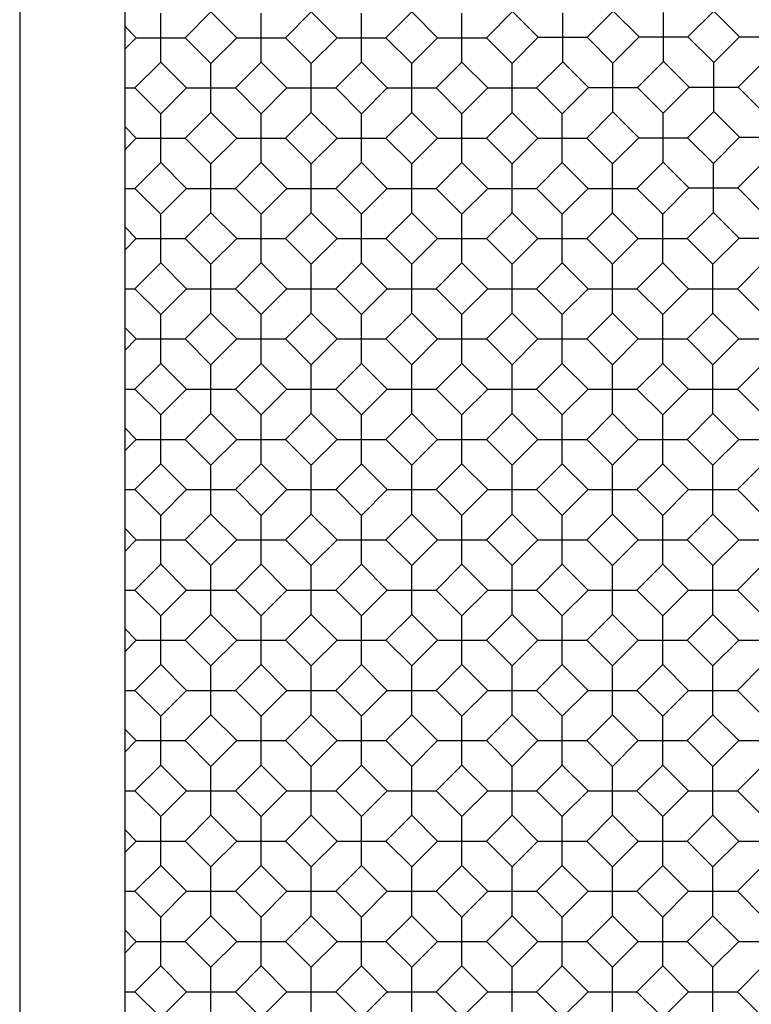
# Model space of a CAD drawing. Header units: inches. Extents: x 0 to 18.3, y 0 to 14.2.
# Tile 6 of 13: x 4.1 to 6.8, y 7.1 to 10.6. Entities that reach past the tile are written whole.
import ezdxf

# ---------------------------------------------------------------- set-up
doc = ezdxf.new("R2010")
doc.units = ezdxf.units.IN
doc.header["$LTSCALE"] = 1.008333
doc.header["$MEASUREMENT"] = 0
doc.layers.get('0').update_dxf_attribs({"linetype": 'CONTINUOUS'})

msp = doc.modelspace()

# ---------------------------------------------------------------- linework, layer by layer
at = {"color": 7, "linetype": 'Continuous'}
for p, q in [((4.1466, 12.3438), (4.1466, 3.7238)), ((4.5216, 11.9688), (4.5216, 4.0988)), ((4.6502, 10.4561), (4.6502, 10.6306)), ((4.8294, 10.6353), (4.7374, 10.5433)), ((4.9214, 10.5433), (4.8294, 10.6353)), ((5.0087, 10.4561), (5.0087, 10.6306)), ((5.1879, 10.6353), (5.0959, 10.5433)), ((5.2799, 10.5433), (5.1879, 10.6353)), ((5.3672, 10.4561), (5.3672, 10.6306)), ((5.5464, 10.6353), (5.4544, 10.5433)), ((5.6384, 10.5433), (5.5464, 10.6353)), ((5.7257, 10.4561), (5.7257, 10.6306)), ((5.9064, 10.6368), (5.8129, 10.5433)), ((5.9984, 10.5448), (5.9064, 10.6368)), ((6.0856, 10.4575), (6.0856, 10.632)), ((6.2663, 10.6382), (6.1729, 10.5448)), ((6.2663, 10.6382), (6.3583, 10.5462)), ((6.4456, 10.4589), (6.4456, 10.6334)), ((6.6248, 10.6382), (6.5328, 10.5462)), ((6.6248, 10.6382), (6.7168, 10.5462)), ((4.5629, 10.5433), (4.5216, 10.5846)), ((6.3583, 10.5462), (6.2649, 10.4528)), ((6.3583, 10.5462), (6.5328, 10.5462)), ((6.5328, 10.5462), (6.6248, 10.4542)), ((6.7168, 10.5462), (6.6248, 10.4542)), ((6.7168, 10.5462), (6.8913, 10.5462)), ((4.5629, 10.5433), (4.5216, 10.502)), ((4.5629, 10.5433), (4.7374, 10.5433)), ((4.8294, 10.4513), (4.7374, 10.5433)), ((4.9214, 10.5433), (4.8294, 10.4513)), ((4.9214, 10.5433), (5.0959, 10.5433)), ((5.1879, 10.4513), (5.0959, 10.5433)), ((5.2799, 10.5433), (5.1879, 10.4513)), ((5.2799, 10.5433), (5.4544, 10.5433)), ((5.5464, 10.4513), (5.4544, 10.5433)), ((5.6384, 10.5433), (5.5464, 10.4513)), ((5.6384, 10.5433), (5.8129, 10.5433)), ((5.9049, 10.4513), (5.8129, 10.5433)), ((5.9984, 10.5448), (5.9049, 10.4513)), ((5.9984, 10.5448), (6.1729, 10.5448)), ((6.2649, 10.4528), (6.1729, 10.5448)), ((4.6502, 10.4561), (4.5582, 10.3641)), ((4.7422, 10.3641), (4.6502, 10.4561)), ((4.8294, 10.2768), (4.8294, 10.4513)), ((4.9167, 10.3641), (5.0087, 10.4561)), ((5.1007, 10.3641), (5.0087, 10.4561)), ((5.1879, 10.2768), (5.1879, 10.4513)), ((5.2752, 10.3641), (5.3672, 10.4561)), ((5.4592, 10.3641), (5.3672, 10.4561)), ((5.5464, 10.2768), (5.5464, 10.4513)), ((5.7257, 10.4561), (5.6337, 10.3641)), ((5.8177, 10.3641), (5.7257, 10.4561)), ((5.9049, 10.2768), (5.9049, 10.4513)), ((6.0856, 10.4575), (5.9922, 10.3641)), ((6.1776, 10.3655), (6.0856, 10.4575)), ((6.2649, 10.2783), (6.2649, 10.4528)), ((6.4456, 10.4589), (6.3521, 10.3655)), ((6.4456, 10.4589), (6.5376, 10.3669)), ((6.6248, 10.2797), (6.6248, 10.4542)), ((6.8041, 10.4589), (6.7121, 10.3669)), ((4.5216, 10.3641), (4.5582, 10.3641)), ((4.6502, 10.2721), (4.5582, 10.3641)), ((4.7422, 10.3641), (4.6502, 10.2721)), ((4.7422, 10.3641), (4.9167, 10.3641)), ((5.0087, 10.2721), (4.9167, 10.3641)), ((5.1007, 10.3641), (5.0087, 10.2721)), ((5.1007, 10.3641), (5.2752, 10.3641)), ((5.3672, 10.2721), (5.2752, 10.3641)), ((5.4592, 10.3641), (5.3672, 10.2721)), ((5.4592, 10.3641), (5.6337, 10.3641)), ((5.7257, 10.2721), (5.6337, 10.3641)), ((5.8177, 10.3641), (5.7257, 10.2721)), ((5.8177, 10.3641), (5.9922, 10.3641)), ((6.0842, 10.2721), (5.9922, 10.3641)), ((6.1776, 10.3655), (6.0842, 10.2721)), ((6.1776, 10.3655), (6.3521, 10.3655)), ((6.4441, 10.2735), (6.3521, 10.3655)), ((6.5376, 10.3669), (6.4441, 10.2735)), ((6.5376, 10.3669), (6.7121, 10.3669)), ((6.7121, 10.3669), (6.8041, 10.2749)), ((4.6502, 10.0976), (4.6502, 10.2721)), ((4.7374, 10.1848), (4.8294, 10.2768)), ((4.9214, 10.1848), (4.8294, 10.2768)), ((5.0087, 10.0976), (5.0087, 10.2721)), ((5.0959, 10.1848), (5.1879, 10.2768)), ((5.2799, 10.1848), (5.1879, 10.2768)), ((5.3672, 10.0976), (5.3672, 10.2721)), ((5.5464, 10.2768), (5.4544, 10.1848)), ((5.6384, 10.1848), (5.5464, 10.2768)), ((5.7257, 10.0976), (5.7257, 10.2721)), ((5.9049, 10.2768), (5.8129, 10.1848)), ((5.9969, 10.1848), (5.9049, 10.2768)), ((6.0842, 10.0976), (6.0842, 10.2721)), ((6.2649, 10.2783), (6.1714, 10.1848)), ((6.3569, 10.1863), (6.2649, 10.2783)), ((6.4441, 10.099), (6.4441, 10.2735)), ((6.6248, 10.2797), (6.5314, 10.1863)), ((6.6248, 10.2797), (6.7168, 10.1877)), ((4.5629, 10.1848), (4.5216, 10.2261)), ((4.5629, 10.1848), (4.5216, 10.1435)), ((4.5629, 10.1848), (4.7374, 10.1848)), ((4.8294, 10.0928), (4.7374, 10.1848)), ((4.9214, 10.1848), (4.8294, 10.0928)), ((4.9214, 10.1848), (5.0959, 10.1848)), ((5.1879, 10.0928), (5.0959, 10.1848)), ((5.2799, 10.1848), (5.1879, 10.0928)), ((5.2799, 10.1848), (5.4544, 10.1848)), ((5.5464, 10.0928), (5.4544, 10.1848)), ((5.6384, 10.1848), (5.5464, 10.0928)), ((5.6384, 10.1848), (5.8129, 10.1848)), ((5.9049, 10.0928), (5.8129, 10.1848)), ((5.9969, 10.1848), (5.9049, 10.0928)), ((5.9969, 10.1848), (6.1714, 10.1848)), ((6.2634, 10.0928), (6.1714, 10.1848)), ((6.3569, 10.1863), (6.2634, 10.0928)), ((6.3569, 10.1863), (6.5314, 10.1863)), ((6.6234, 10.0943), (6.5314, 10.1863)), ((6.7168, 10.1877), (6.6234, 10.0943)), ((6.7168, 10.1877), (6.8913, 10.1877)), ((4.6502, 10.0976), (4.5582, 10.0055)), ((4.7422, 10.0055), (4.6502, 10.0976)), ((4.8294, 9.9183), (4.8294, 10.0928)), ((4.9167, 10.0055), (5.0087, 10.0976)), ((5.1007, 10.0055), (5.0087, 10.0976)), ((5.1879, 9.9183), (5.1879, 10.0928)), ((5.2752, 10.0055), (5.3672, 10.0976)), ((5.4592, 10.0055), (5.3672, 10.0976)), ((5.5464, 9.9183), (5.5464, 10.0928)), ((5.7257, 10.0976), (5.6337, 10.0055)), ((5.8177, 10.0055), (5.7257, 10.0976)), ((5.9049, 9.9183), (5.9049, 10.0928)), ((6.0842, 10.0976), (5.9922, 10.0055)), ((6.1762, 10.0055), (6.0842, 10.0976)), ((6.2634, 9.9183), (6.2634, 10.0928)), ((6.4441, 10.099), (6.3507, 10.0055)), ((6.5361, 10.007), (6.4441, 10.099)), ((6.6234, 9.9198), (6.6234, 10.0943)), ((6.8041, 10.1004), (6.7106, 10.007)), ((4.5216, 10.0055), (4.5582, 10.0055)), ((4.6502, 9.9135), (4.5582, 10.0055)), ((4.7422, 10.0055), (4.6502, 9.9135)), ((4.7422, 10.0055), (4.9167, 10.0055)), ((5.0087, 9.9135), (4.9167, 10.0055)), ((5.1007, 10.0055), (5.0087, 9.9135)), ((5.1007, 10.0055), (5.2752, 10.0055)), ((5.3672, 9.9135), (5.2752, 10.0055)), ((5.4592, 10.0055), (5.3672, 9.9135)), ((5.4592, 10.0055), (5.6337, 10.0055)), ((5.7257, 9.9135), (5.6337, 10.0055)), ((5.8177, 10.0055), (5.7257, 9.9135)), ((5.8177, 10.0055), (5.9922, 10.0055)), ((6.0842, 9.9135), (5.9922, 10.0055)), ((6.1762, 10.0055), (6.0842, 9.9135)), ((6.1762, 10.0055), (6.3507, 10.0055)), ((6.4427, 9.9135), (6.3507, 10.0055)), ((6.5361, 10.007), (6.4427, 9.9135)), ((6.5361, 10.007), (6.7106, 10.007)), ((6.8026, 9.915), (6.7106, 10.007)), ((4.6502, 9.739), (4.6502, 9.9135)), ((4.7374, 9.8263), (4.8294, 9.9183)), ((4.9214, 9.8263), (4.8294, 9.9183)), ((5.0087, 9.739), (5.0087, 9.9135)), ((5.0959, 9.8263), (5.1879, 9.9183)), ((5.2799, 9.8263), (5.1879, 9.9183)), ((5.3672, 9.739), (5.3672, 9.9135)), ((5.5464, 9.9183), (5.4544, 9.8263)), ((5.6384, 9.8263), (5.5464, 9.9183)), ((5.7257, 9.739), (5.7257, 9.9135)), ((5.9049, 9.9183), (5.8129, 9.8263)), ((5.9969, 9.8263), (5.9049, 9.9183)), ((6.0842, 9.739), (6.0842, 9.9135)), ((6.2634, 9.9183), (6.1714, 9.8263)), ((6.3554, 9.8263), (6.2634, 9.9183)), ((6.4427, 9.739), (6.4427, 9.9135)), ((6.6234, 9.9198), (6.5299, 9.8263)), ((6.7154, 9.8278), (6.6234, 9.9198)), ((4.5629, 9.8263), (4.5216, 9.8676)), ((4.5629, 9.8263), (4.5216, 9.785)), ((4.5629, 9.8263), (4.7374, 9.8263)), ((4.8294, 9.7343), (4.7374, 9.8263)), ((4.9214, 9.8263), (4.8294, 9.7343)), ((4.9214, 9.8263), (5.0959, 9.8263)), ((5.1879, 9.7343), (5.0959, 9.8263)), ((5.2799, 9.8263), (5.1879, 9.7343)), ((5.2799, 9.8263), (5.4544, 9.8263)), ((5.5464, 9.7343), (5.4544, 9.8263)), ((5.6384, 9.8263), (5.5464, 9.7343)), ((5.6384, 9.8263), (5.8129, 9.8263)), ((5.9049, 9.7343), (5.8129, 9.8263)), ((5.9969, 9.8263), (5.9049, 9.7343)), ((5.9969, 9.8263), (6.1714, 9.8263)), ((6.2634, 9.7343), (6.1714, 9.8263)), ((6.3554, 9.8263), (6.2634, 9.7343)), ((6.3554, 9.8263), (6.5299, 9.8263)), ((6.6219, 9.7343), (6.5299, 9.8263)), ((6.7154, 9.8278), (6.6219, 9.7343)), ((6.7154, 9.8278), (6.8899, 9.8278)), ((4.5582, 9.647), (4.6502, 9.739)), ((4.7422, 9.647), (4.6502, 9.739)), ((4.9167, 9.647), (5.0087, 9.739)), ((5.1007, 9.647), (5.0087, 9.739)), ((5.2752, 9.647), (5.3672, 9.739)), ((5.4592, 9.647), (5.3672, 9.739)), ((5.7257, 9.739), (5.6337, 9.647)), ((5.8177, 9.647), (5.7257, 9.739)), ((6.0842, 9.739), (5.9922, 9.647)), ((6.1762, 9.647), (6.0842, 9.739)), ((6.4427, 9.739), (6.3507, 9.647)), ((6.5347, 9.647), (6.4427, 9.739)), ((6.8026, 9.7405), (6.7092, 9.647)), ((4.8294, 9.5598), (4.8294, 9.7343)), ((5.1879, 9.5598), (5.1879, 9.7343)), ((5.5464, 9.5598), (5.5464, 9.7343)), ((5.9049, 9.5598), (5.9049, 9.7343)), ((6.2634, 9.5598), (6.2634, 9.7343)), ((6.6219, 9.5598), (6.6219, 9.7343)), ((4.5216, 9.647), (4.5582, 9.647)), ((4.6502, 9.555), (4.5582, 9.647)), ((4.7422, 9.647), (4.6502, 9.555)), ((4.7422, 9.647), (4.9167, 9.647)), ((5.0087, 9.555), (4.9167, 9.647)), ((5.1007, 9.647), (5.0087, 9.555)), ((5.1007, 9.647), (5.2752, 9.647)), ((5.3672, 9.555), (5.2752, 9.647)), ((5.4592, 9.647), (5.3672, 9.555)), ((5.4592, 9.647), (5.6337, 9.647)), ((5.7257, 9.555), (5.6337, 9.647)), ((5.8177, 9.647), (5.7257, 9.555)), ((5.8177, 9.647), (5.9922, 9.647)), ((6.0842, 9.555), (5.9922, 9.647)), ((6.1762, 9.647), (6.0842, 9.555)), ((6.1762, 9.647), (6.3507, 9.647)), ((6.4427, 9.555), (6.3507, 9.647)), ((6.5347, 9.647), (6.4427, 9.555)), ((6.5347, 9.647), (6.7092, 9.647)), ((6.8012, 9.555), (6.7092, 9.647)), ((4.6502, 9.3805), (4.6502, 9.555)), ((4.7374, 9.4678), (4.8294, 9.5598)), ((4.9214, 9.4678), (4.8294, 9.5598)), ((5.0087, 9.3805), (5.0087, 9.555)), ((5.0959, 9.4678), (5.1879, 9.5598)), ((5.2799, 9.4678), (5.1879, 9.5598)), ((5.3672, 9.3805), (5.3672, 9.555)), ((5.5464, 9.5598), (5.4544, 9.4678)), ((5.6384, 9.4678), (5.5464, 9.5598)), ((5.7257, 9.3805), (5.7257, 9.555)), ((5.9049, 9.5598), (5.8129, 9.4678)), ((5.9969, 9.4678), (5.9049, 9.5598)), ((6.0842, 9.3805), (6.0842, 9.555)), ((6.2634, 9.5598), (6.1714, 9.4678)), ((6.3554, 9.4678), (6.2634, 9.5598)), ((6.4427, 9.3805), (6.4427, 9.555)), ((6.6219, 9.5598), (6.5299, 9.4678)), ((6.7139, 9.4678), (6.6219, 9.5598)), ((4.5629, 9.4678), (4.5216, 9.5091)), ((4.5629, 9.4678), (4.5216, 9.4265)), ((4.5629, 9.4678), (4.7374, 9.4678)), ((4.8294, 9.3758), (4.7374, 9.4678)), ((4.9214, 9.4678), (4.8294, 9.3758)), ((4.9214, 9.4678), (5.0959, 9.4678)), ((5.1879, 9.3758), (5.0959, 9.4678)), ((5.2799, 9.4678), (5.1879, 9.3758)), ((5.2799, 9.4678), (5.4544, 9.4678)), ((5.5464, 9.3758), (5.4544, 9.4678)), ((5.6384, 9.4678), (5.5464, 9.3758)), ((5.6384, 9.4678), (5.8129, 9.4678)), ((5.9049, 9.3758), (5.8129, 9.4678)), ((5.9969, 9.4678), (5.9049, 9.3758)), ((5.9969, 9.4678), (6.1714, 9.4678)), ((6.2634, 9.3758), (6.1714, 9.4678)), ((6.3554, 9.4678), (6.2634, 9.3758)), ((6.3554, 9.4678), (6.5299, 9.4678)), ((6.6219, 9.3758), (6.5299, 9.4678)), ((6.7139, 9.4678), (6.6219, 9.3758)), ((6.7139, 9.4678), (6.8884, 9.4678)), ((4.5582, 9.2885), (4.6502, 9.3805)), ((4.7422, 9.2885), (4.6502, 9.3805)), ((4.8294, 9.2013), (4.8294, 9.3758)), ((4.9167, 9.2885), (5.0087, 9.3805)), ((5.1007, 9.2885), (5.0087, 9.3805)), ((5.1879, 9.2013), (5.1879, 9.3758)), ((5.2752, 9.2885), (5.3672, 9.3805)), ((5.4592, 9.2885), (5.3672, 9.3805)), ((5.5464, 9.2013), (5.5464, 9.3758)), ((5.7257, 9.3805), (5.6337, 9.2885)), ((5.8177, 9.2885), (5.7257, 9.3805)), ((5.9049, 9.2013), (5.9049, 9.3758)), ((6.0842, 9.3805), (5.9922, 9.2885)), ((6.1762, 9.2885), (6.0842, 9.3805)), ((6.2634, 9.2013), (6.2634, 9.3758)), ((6.4427, 9.3805), (6.3507, 9.2885)), ((6.5347, 9.2885), (6.4427, 9.3805)), ((6.6219, 9.2013), (6.6219, 9.3758)), ((6.8012, 9.3805), (6.7092, 9.2885)), ((4.5216, 9.2885), (4.5582, 9.2885)), ((4.6502, 9.1965), (4.5582, 9.2885)), ((4.7422, 9.2885), (4.6502, 9.1965)), ((4.7422, 9.2885), (4.9167, 9.2885)), ((5.0087, 9.1965), (4.9167, 9.2885)), ((5.1007, 9.2885), (5.0087, 9.1965)), ((5.1007, 9.2885), (5.2752, 9.2885)), ((5.3672, 9.1965), (5.2752, 9.2885)), ((5.4592, 9.2885), (5.3672, 9.1965)), ((5.4592, 9.2885), (5.6337, 9.2885)), ((5.7257, 9.1965), (5.6337, 9.2885)), ((5.8177, 9.2885), (5.7257, 9.1965)), ((5.8177, 9.2885), (5.9922, 9.2885)), ((6.0842, 9.1965), (5.9922, 9.2885)), ((6.1762, 9.2885), (6.0842, 9.1965)), ((6.1762, 9.2885), (6.3507, 9.2885)), ((6.4427, 9.1965), (6.3507, 9.2885)), ((6.5347, 9.2885), (6.4427, 9.1965)), ((6.5347, 9.2885), (6.7092, 9.2885)), ((6.8012, 9.1965), (6.7092, 9.2885)), ((4.6502, 9.022), (4.6502, 9.1965)), ((4.7374, 9.1093), (4.8294, 9.2013)), ((4.9214, 9.1093), (4.8294, 9.2013)), ((5.0087, 9.022), (5.0087, 9.1965)), ((5.0959, 9.1093), (5.1879, 9.2013)), ((5.2799, 9.1093), (5.1879, 9.2013)), ((5.3672, 9.022), (5.3672, 9.1965)), ((5.5464, 9.2013), (5.4544, 9.1093)), ((5.6384, 9.1093), (5.5464, 9.2013)), ((5.7257, 9.022), (5.7257, 9.1965)), ((5.9049, 9.2013), (5.8129, 9.1093)), ((5.9969, 9.1093), (5.9049, 9.2013)), ((6.0842, 9.022), (6.0842, 9.1965)), ((6.2634, 9.2013), (6.1714, 9.1093)), ((6.3554, 9.1093), (6.2634, 9.2013)), ((6.4427, 9.022), (6.4427, 9.1965)), ((6.6219, 9.2013), (6.5299, 9.1093)), ((6.7139, 9.1093), (6.6219, 9.2013)), ((4.5629, 9.1093), (4.5216, 9.1506)), ((4.5629, 9.1093), (4.5216, 9.068)), ((4.5629, 9.1093), (4.7374, 9.1093)), ((4.8294, 9.0173), (4.7374, 9.1093)), ((4.9214, 9.1093), (4.8294, 9.0173)), ((4.9214, 9.1093), (5.0959, 9.1093)), ((5.1879, 9.0173), (5.0959, 9.1093)), ((5.2799, 9.1093), (5.1879, 9.0173)), ((5.2799, 9.1093), (5.4544, 9.1093)), ((5.5464, 9.0173), (5.4544, 9.1093)), ((5.6384, 9.1093), (5.5464, 9.0173)), ((5.6384, 9.1093), (5.8129, 9.1093)), ((5.9049, 9.0173), (5.8129, 9.1093)), ((5.9969, 9.1093), (5.9049, 9.0173)), ((5.9969, 9.1093), (6.1714, 9.1093)), ((6.2634, 9.0173), (6.1714, 9.1093)), ((6.3554, 9.1093), (6.2634, 9.0173)), ((6.3554, 9.1093), (6.5299, 9.1093)), ((6.6219, 9.0173), (6.5299, 9.1093)), ((6.7139, 9.1093), (6.6219, 9.0173)), ((6.7139, 9.1093), (6.8884, 9.1093)), ((4.5582, 8.93), (4.6502, 9.022)), ((4.7422, 8.93), (4.6502, 9.022)), ((4.8294, 8.8428), (4.8294, 9.0173)), ((4.9167, 8.93), (5.0087, 9.022)), ((5.1007, 8.93), (5.0087, 9.022)), ((5.1879, 8.8428), (5.1879, 9.0173)), ((5.2752, 8.93), (5.3672, 9.022)), ((5.4592, 8.93), (5.3672, 9.022)), ((5.5464, 8.8428), (5.5464, 9.0173)), ((5.7257, 9.022), (5.6337, 8.93)), ((5.8177, 8.93), (5.7257, 9.022)), ((5.9049, 8.8428), (5.9049, 9.0173)), ((6.0842, 9.022), (5.9922, 8.93)), ((6.1762, 8.93), (6.0842, 9.022)), ((6.2634, 8.8428), (6.2634, 9.0173)), ((6.4427, 9.022), (6.3507, 8.93)), ((6.5347, 8.93), (6.4427, 9.022)), ((6.6219, 8.8428), (6.6219, 9.0173)), ((6.8012, 9.022), (6.7092, 8.93)), ((4.5216, 8.93), (4.5582, 8.93)), ((4.6502, 8.838), (4.5582, 8.93)), ((4.7422, 8.93), (4.6502, 8.838)), ((4.7422, 8.93), (4.9167, 8.93)), ((5.0087, 8.838), (4.9167, 8.93)), ((5.1007, 8.93), (5.0087, 8.838)), ((5.1007, 8.93), (5.2752, 8.93)), ((5.3672, 8.838), (5.2752, 8.93)), ((5.4592, 8.93), (5.3672, 8.838)), ((5.4592, 8.93), (5.6337, 8.93)), ((5.7257, 8.838), (5.6337, 8.93)), ((5.8177, 8.93), (5.7257, 8.838)), ((5.8177, 8.93), (5.9922, 8.93)), ((6.0842, 8.838), (5.9922, 8.93)), ((6.1762, 8.93), (6.0842, 8.838)), ((6.1762, 8.93), (6.3507, 8.93)), ((6.4427, 8.838), (6.3507, 8.93)), ((6.5347, 8.93), (6.4427, 8.838)), ((6.5347, 8.93), (6.7092, 8.93)), ((6.8012, 8.838), (6.7092, 8.93)), ((4.6502, 8.6635), (4.6502, 8.838)), ((4.7374, 8.7508), (4.8294, 8.8428)), ((4.9214, 8.7508), (4.8294, 8.8428)), ((5.0087, 8.6635), (5.0087, 8.838)), ((5.0959, 8.7508), (5.1879, 8.8428)), ((5.2799, 8.7508), (5.1879, 8.8428)), ((5.3672, 8.6635), (5.3672, 8.838)), ((5.5464, 8.8428), (5.4544, 8.7508)), ((5.6384, 8.7508), (5.5464, 8.8428)), ((5.7257, 8.6635), (5.7257, 8.838)), ((5.9049, 8.8428), (5.8129, 8.7508)), ((5.9969, 8.7508), (5.9049, 8.8428)), ((6.0842, 8.6635), (6.0842, 8.838)), ((6.2634, 8.8428), (6.1714, 8.7508)), ((6.3554, 8.7508), (6.2634, 8.8428)), ((6.4427, 8.6635), (6.4427, 8.838)), ((6.6219, 8.8428), (6.5299, 8.7508)), ((6.7139, 8.7508), (6.6219, 8.8428)), ((4.5629, 8.7508), (4.5216, 8.7921)), ((4.5629, 8.7508), (4.5216, 8.7095)), ((4.5629, 8.7508), (4.7374, 8.7508)), ((4.8294, 8.6588), (4.7374, 8.7508)), ((4.9214, 8.7508), (4.8294, 8.6588)), ((4.9214, 8.7508), (5.0959, 8.7508)), ((5.1879, 8.6588), (5.0959, 8.7508)), ((5.2799, 8.7508), (5.1879, 8.6588)), ((5.2799, 8.7508), (5.4544, 8.7508)), ((5.5464, 8.6588), (5.4544, 8.7508)), ((5.6384, 8.7508), (5.5464, 8.6588)), ((5.6384, 8.7508), (5.8129, 8.7508)), ((5.9049, 8.6588), (5.8129, 8.7508)), ((5.9969, 8.7508), (5.9049, 8.6588)), ((5.9969, 8.7508), (6.1714, 8.7508)), ((6.2634, 8.6588), (6.1714, 8.7508)), ((6.3554, 8.7508), (6.2634, 8.6588)), ((6.3554, 8.7508), (6.5299, 8.7508)), ((6.6219, 8.6588), (6.5299, 8.7508)), ((6.7139, 8.7508), (6.6219, 8.6588)), ((6.7139, 8.7508), (6.8884, 8.7508)), ((4.5582, 8.5715), (4.6502, 8.6635)), ((4.7422, 8.5715), (4.6502, 8.6635)), ((4.8294, 8.4843), (4.8294, 8.6588)), ((4.9167, 8.5715), (5.0087, 8.6635)), ((5.1007, 8.5715), (5.0087, 8.6635)), ((5.1879, 8.4843), (5.1879, 8.6588)), ((5.2752, 8.5715), (5.3672, 8.6635)), ((5.4592, 8.5715), (5.3672, 8.6635)), ((5.5464, 8.4843), (5.5464, 8.6588)), ((5.7257, 8.6635), (5.6337, 8.5715)), ((5.8177, 8.5715), (5.7257, 8.6635)), ((5.9049, 8.4843), (5.9049, 8.6588)), ((6.0842, 8.6635), (5.9922, 8.5715)), ((6.1762, 8.5715), (6.0842, 8.6635)), ((6.2634, 8.4843), (6.2634, 8.6588)), ((6.4427, 8.6635), (6.3507, 8.5715)), ((6.5347, 8.5715), (6.4427, 8.6635)), ((6.6219, 8.4843), (6.6219, 8.6588)), ((6.8012, 8.6635), (6.7092, 8.5715)), ((4.5216, 8.5715), (4.5582, 8.5715)), ((4.6502, 8.4795), (4.5582, 8.5715)), ((4.7422, 8.5715), (4.6502, 8.4795)), ((4.7422, 8.5715), (4.9167, 8.5715)), ((5.0087, 8.4795), (4.9167, 8.5715)), ((5.1007, 8.5715), (5.0087, 8.4795)), ((5.1007, 8.5715), (5.2752, 8.5715)), ((5.3672, 8.4795), (5.2752, 8.5715)), ((5.4592, 8.5715), (5.3672, 8.4795)), ((5.4592, 8.5715), (5.6337, 8.5715)), ((5.7257, 8.4795), (5.6337, 8.5715)), ((5.8177, 8.5715), (5.7257, 8.4795)), ((5.8177, 8.5715), (5.9922, 8.5715)), ((6.0842, 8.4795), (5.9922, 8.5715)), ((6.1762, 8.5715), (6.0842, 8.4795)), ((6.1762, 8.5715), (6.3507, 8.5715)), ((6.4427, 8.4795), (6.3507, 8.5715)), ((6.5347, 8.5715), (6.4427, 8.4795)), ((6.5347, 8.5715), (6.7092, 8.5715)), ((6.8012, 8.4795), (6.7092, 8.5715)), ((4.6502, 8.305), (4.6502, 8.4795)), ((4.7374, 8.3923), (4.8294, 8.4843)), ((4.9214, 8.3923), (4.8294, 8.4843)), ((5.0087, 8.305), (5.0087, 8.4795)), ((5.0959, 8.3923), (5.1879, 8.4843)), ((5.2799, 8.3923), (5.1879, 8.4843)), ((5.3672, 8.305), (5.3672, 8.4795)), ((5.5464, 8.4843), (5.4544, 8.3923)), ((5.6384, 8.3923), (5.5464, 8.4843)), ((5.7257, 8.305), (5.7257, 8.4795)), ((5.9049, 8.4843), (5.8129, 8.3923)), ((5.9969, 8.3923), (5.9049, 8.4843)), ((6.0842, 8.305), (6.0842, 8.4795)), ((6.2634, 8.4843), (6.1714, 8.3923)), ((6.3554, 8.3923), (6.2634, 8.4843)), ((6.4427, 8.305), (6.4427, 8.4795)), ((6.6219, 8.4843), (6.5299, 8.3923)), ((6.7139, 8.3923), (6.6219, 8.4843)), ((4.5629, 8.3923), (4.5216, 8.4336)), ((4.5629, 8.3923), (4.5216, 8.351)), ((4.5629, 8.3923), (4.7374, 8.3923)), ((4.8294, 8.3003), (4.7374, 8.3923)), ((4.9214, 8.3923), (4.8294, 8.3003)), ((4.9214, 8.3923), (5.0959, 8.3923)), ((5.1879, 8.3003), (5.0959, 8.3923)), ((5.2799, 8.3923), (5.1879, 8.3003)), ((5.2799, 8.3923), (5.4544, 8.3923)), ((5.5464, 8.3003), (5.4544, 8.3923)), ((5.6384, 8.3923), (5.5464, 8.3003)), ((5.6384, 8.3923), (5.8129, 8.3923)), ((5.9049, 8.3003), (5.8129, 8.3923)), ((5.9969, 8.3923), (5.9049, 8.3003)), ((5.9969, 8.3923), (6.1714, 8.3923)), ((6.2634, 8.3003), (6.1714, 8.3923)), ((6.3554, 8.3923), (6.2634, 8.3003)), ((6.3554, 8.3923), (6.5299, 8.3923)), ((6.6219, 8.3003), (6.5299, 8.3923)), ((6.7139, 8.3923), (6.6219, 8.3003)), ((6.7139, 8.3923), (6.8884, 8.3923)), ((4.5582, 8.213), (4.6502, 8.305)), ((4.7422, 8.213), (4.6502, 8.305)), ((4.8294, 8.1258), (4.8294, 8.3003)), ((4.9167, 8.213), (5.0087, 8.305)), ((5.1007, 8.213), (5.0087, 8.305)), ((5.1879, 8.1258), (5.1879, 8.3003)), ((5.2752, 8.213), (5.3672, 8.305)), ((5.4592, 8.213), (5.3672, 8.305)), ((5.5464, 8.1258), (5.5464, 8.3003)), ((5.7257, 8.305), (5.6337, 8.213)), ((5.8177, 8.213), (5.7257, 8.305)), ((5.9049, 8.1258), (5.9049, 8.3003)), ((6.0842, 8.305), (5.9922, 8.213)), ((6.1762, 8.213), (6.0842, 8.305)), ((6.2634, 8.1258), (6.2634, 8.3003)), ((6.4427, 8.305), (6.3507, 8.213)), ((6.5347, 8.213), (6.4427, 8.305)), ((6.6219, 8.1258), (6.6219, 8.3003)), ((6.8012, 8.305), (6.7092, 8.213)), ((4.5216, 8.213), (4.5582, 8.213)), ((4.6502, 8.121), (4.5582, 8.213)), ((4.7422, 8.213), (4.6502, 8.121)), ((4.7422, 8.213), (4.9167, 8.213)), ((5.0087, 8.121), (4.9167, 8.213)), ((5.1007, 8.213), (5.0087, 8.121)), ((5.1007, 8.213), (5.2752, 8.213)), ((5.3672, 8.121), (5.2752, 8.213)), ((5.4592, 8.213), (5.3672, 8.121)), ((5.4592, 8.213), (5.6337, 8.213)), ((5.7257, 8.121), (5.6337, 8.213)), ((5.8177, 8.213), (5.7257, 8.121)), ((5.8177, 8.213), (5.9922, 8.213)), ((6.0842, 8.121), (5.9922, 8.213)), ((6.1762, 8.213), (6.0842, 8.121)), ((6.1762, 8.213), (6.3507, 8.213)), ((6.4427, 8.121), (6.3507, 8.213)), ((6.5347, 8.213), (6.4427, 8.121)), ((6.5347, 8.213), (6.7092, 8.213)), ((6.8012, 8.121), (6.7092, 8.213)), ((4.6502, 7.9465), (4.6502, 8.121)), ((4.7374, 8.0338), (4.8294, 8.1258)), ((4.9214, 8.0338), (4.8294, 8.1258)), ((5.0087, 7.9465), (5.0087, 8.121)), ((5.0959, 8.0338), (5.1879, 8.1258)), ((5.2799, 8.0338), (5.1879, 8.1258)), ((5.3672, 7.9465), (5.3672, 8.121)), ((5.5464, 8.1258), (5.4544, 8.0338)), ((5.6384, 8.0338), (5.5464, 8.1258)), ((5.7257, 7.9465), (5.7257, 8.121)), ((5.8129, 8.0338), (5.9049, 8.1258)), ((5.9969, 8.0338), (5.9049, 8.1258)), ((6.0842, 7.9465), (6.0842, 8.121)), ((6.2634, 8.1258), (6.1714, 8.0338)), ((6.3554, 8.0338), (6.2634, 8.1258)), ((6.4427, 7.9465), (6.4427, 8.121)), ((6.6219, 8.1258), (6.5299, 8.0338)), ((6.7139, 8.0338), (6.6219, 8.1258)), ((4.5629, 8.0338), (4.5216, 8.0751)), ((4.5629, 8.0338), (4.5216, 7.9924)), ((4.5629, 8.0338), (4.7374, 8.0338)), ((4.8294, 7.9418), (4.7374, 8.0338)), ((4.9214, 8.0338), (4.8294, 7.9418)), ((4.9214, 8.0338), (5.0959, 8.0338)), ((5.1879, 7.9418), (5.0959, 8.0338)), ((5.2799, 8.0338), (5.1879, 7.9418)), ((5.2799, 8.0338), (5.4544, 8.0338)), ((5.5464, 7.9418), (5.4544, 8.0338)), ((5.6384, 8.0338), (5.5464, 7.9418)), ((5.6384, 8.0338), (5.8129, 8.0338)), ((5.9049, 7.9418), (5.8129, 8.0338)), ((5.9969, 8.0338), (5.9049, 7.9418)), ((5.9969, 8.0338), (6.1714, 8.0338)), ((6.2634, 7.9418), (6.1714, 8.0338)), ((6.3554, 8.0338), (6.2634, 7.9418)), ((6.3554, 8.0338), (6.5299, 8.0338)), ((6.6219, 7.9418), (6.5299, 8.0338)), ((6.7139, 8.0338), (6.6219, 7.9418)), ((6.7139, 8.0338), (6.8884, 8.0338)), ((4.5582, 7.8545), (4.6502, 7.9465)), ((4.7422, 7.8545), (4.6502, 7.9465)), ((4.9167, 7.8545), (5.0087, 7.9465)), ((5.1007, 7.8545), (5.0087, 7.9465)), ((5.2752, 7.8545), (5.3672, 7.9465)), ((5.4592, 7.8545), (5.3672, 7.9465)), ((5.6337, 7.8545), (5.7257, 7.9465)), ((5.8177, 7.8545), (5.7257, 7.9465)), ((6.0842, 7.9465), (5.9922, 7.8545)), ((6.1762, 7.8545), (6.0842, 7.9465)), ((6.4427, 7.9465), (6.3507, 7.8545)), ((6.5347, 7.8545), (6.4427, 7.9465)), ((6.7092, 7.8545), (6.8012, 7.9465)), ((4.8294, 7.7673), (4.8294, 7.9418)), ((5.1879, 7.7673), (5.1879, 7.9418)), ((5.5464, 7.7673), (5.5464, 7.9418)), ((5.9049, 7.7673), (5.9049, 7.9418)), ((6.2634, 7.7673), (6.2634, 7.9418)), ((6.6219, 7.7673), (6.6219, 7.9418)), ((4.5216, 7.8545), (4.5582, 7.8545)), ((4.6502, 7.7625), (4.5582, 7.8545)), ((4.7422, 7.8545), (4.6502, 7.7625)), ((4.7422, 7.8545), (4.9167, 7.8545)), ((5.0087, 7.7625), (4.9167, 7.8545)), ((5.1007, 7.8545), (5.0087, 7.7625)), ((5.1007, 7.8545), (5.2752, 7.8545)), ((5.3672, 7.7625), (5.2752, 7.8545)), ((5.4592, 7.8545), (5.3672, 7.7625)), ((5.4592, 7.8545), (5.6337, 7.8545)), ((5.7257, 7.7625), (5.6337, 7.8545)), ((5.8177, 7.8545), (5.7257, 7.7625)), ((5.8177, 7.8545), (5.9922, 7.8545)), ((6.0842, 7.7625), (5.9922, 7.8545)), ((6.1762, 7.8545), (6.0842, 7.7625)), ((6.1762, 7.8545), (6.3507, 7.8545)), ((6.4427, 7.7625), (6.3507, 7.8545)), ((6.5347, 7.8545), (6.4427, 7.7625)), ((6.5347, 7.8545), (6.7092, 7.8545)), ((6.8012, 7.7625), (6.7092, 7.8545)), ((4.6502, 7.588), (4.6502, 7.7625)), ((4.7374, 7.6753), (4.8294, 7.7673)), ((4.9214, 7.6753), (4.8294, 7.7673)), ((5.0087, 7.588), (5.0087, 7.7625)), ((5.0959, 7.6753), (5.1879, 7.7673)), ((5.2799, 7.6753), (5.1879, 7.7673)), ((5.3672, 7.588), (5.3672, 7.7625)), ((5.4544, 7.6753), (5.5464, 7.7673)), ((5.6384, 7.6753), (5.5464, 7.7673)), ((5.7257, 7.588), (5.7257, 7.7625)), ((5.8129, 7.6753), (5.9049, 7.7673)), ((5.9969, 7.6753), (5.9049, 7.7673)), ((6.0842, 7.588), (6.0842, 7.7625)), ((6.2634, 7.7673), (6.1714, 7.6753)), ((6.3554, 7.6753), (6.2634, 7.7673)), ((6.4427, 7.588), (6.4427, 7.7625)), ((6.6219, 7.7673), (6.5299, 7.6753)), ((6.7139, 7.6753), (6.6219, 7.7673)), ((4.5629, 7.6753), (4.5216, 7.7166)), ((4.5629, 7.6753), (4.5216, 7.6339)), ((4.5629, 7.6753), (4.7374, 7.6753)), ((4.8294, 7.5833), (4.7374, 7.6753)), ((4.9214, 7.6753), (4.8294, 7.5833)), ((4.9214, 7.6753), (5.0959, 7.6753)), ((5.1879, 7.5833), (5.0959, 7.6753)), ((5.2799, 7.6753), (5.1879, 7.5833)), ((5.2799, 7.6753), (5.4544, 7.6753)), ((5.5464, 7.5833), (5.4544, 7.6753)), ((5.6384, 7.6753), (5.5464, 7.5833)), ((5.6384, 7.6753), (5.8129, 7.6753)), ((5.9049, 7.5833), (5.8129, 7.6753)), ((5.9969, 7.6753), (5.9049, 7.5833)), ((5.9969, 7.6753), (6.1714, 7.6753)), ((6.2634, 7.5833), (6.1714, 7.6753)), ((6.3554, 7.6753), (6.2634, 7.5833)), ((6.3554, 7.6753), (6.5299, 7.6753)), ((6.6219, 7.5833), (6.5299, 7.6753)), ((6.7139, 7.6753), (6.6219, 7.5833)), ((6.7139, 7.6753), (6.8884, 7.6753)), ((4.5582, 7.496), (4.6502, 7.588)), ((4.7422, 7.496), (4.6502, 7.588)), ((4.8294, 7.4088), (4.8294, 7.5833)), ((4.9167, 7.496), (5.0087, 7.588)), ((5.1007, 7.496), (5.0087, 7.588)), ((5.1879, 7.4088), (5.1879, 7.5833)), ((5.2752, 7.496), (5.3672, 7.588)), ((5.4592, 7.496), (5.3672, 7.588)), ((5.5464, 7.4088), (5.5464, 7.5833)), ((5.6337, 7.496), (5.7257, 7.588)), ((5.8177, 7.496), (5.7257, 7.588)), ((5.9049, 7.4088), (5.9049, 7.5833)), ((6.0842, 7.588), (5.9922, 7.496)), ((6.1762, 7.496), (6.0842, 7.588)), ((6.2634, 7.4088), (6.2634, 7.5833)), ((6.4427, 7.588), (6.3507, 7.496)), ((6.5347, 7.496), (6.4427, 7.588)), ((6.6219, 7.4088), (6.6219, 7.5833)), ((6.7092, 7.496), (6.8012, 7.588)), ((4.5216, 7.496), (4.5582, 7.496)), ((4.6502, 7.404), (4.5582, 7.496)), ((4.7422, 7.496), (4.6502, 7.404)), ((4.7422, 7.496), (4.9167, 7.496)), ((5.0087, 7.404), (4.9167, 7.496)), ((5.1007, 7.496), (5.0087, 7.404)), ((5.1007, 7.496), (5.2752, 7.496)), ((5.3672, 7.404), (5.2752, 7.496)), ((5.4592, 7.496), (5.3672, 7.404)), ((5.4592, 7.496), (5.6337, 7.496)), ((5.7257, 7.404), (5.6337, 7.496)), ((5.8177, 7.496), (5.7257, 7.404)), ((5.8177, 7.496), (5.9922, 7.496)), ((6.0842, 7.404), (5.9922, 7.496)), ((6.1762, 7.496), (6.0842, 7.404)), ((6.1762, 7.496), (6.3507, 7.496)), ((6.4427, 7.404), (6.3507, 7.496)), ((6.5347, 7.496), (6.4427, 7.404)), ((6.5347, 7.496), (6.7092, 7.496)), ((6.8012, 7.404), (6.7092, 7.496)), ((4.6502, 7.2295), (4.6502, 7.404)), ((4.7374, 7.3168), (4.8294, 7.4088)), ((4.9214, 7.3168), (4.8294, 7.4088)), ((5.0087, 7.2295), (5.0087, 7.404)), ((5.0959, 7.3168), (5.1879, 7.4088)), ((5.2799, 7.3168), (5.1879, 7.4088)), ((5.3672, 7.2295), (5.3672, 7.404)), ((5.4544, 7.3168), (5.5464, 7.4088)), ((5.6384, 7.3168), (5.5464, 7.4088)), ((5.7257, 7.2295), (5.7257, 7.404)), ((5.8129, 7.3168), (5.9049, 7.4088)), ((5.9969, 7.3168), (5.9049, 7.4088)), ((6.0842, 7.2295), (6.0842, 7.404)), ((6.2634, 7.4088), (6.1714, 7.3168)), ((6.3554, 7.3168), (6.2634, 7.4088)), ((6.4427, 7.2295), (6.4427, 7.404)), ((6.5299, 7.3168), (6.6219, 7.4088)), ((6.7139, 7.3168), (6.6219, 7.4088)), ((4.5629, 7.3168), (4.5216, 7.3581)), ((4.5629, 7.3168), (4.5216, 7.2754)), ((4.5629, 7.3168), (4.7374, 7.3168)), ((4.8294, 7.2248), (4.7374, 7.3168)), ((4.9214, 7.3168), (4.8294, 7.2248)), ((4.9214, 7.3168), (5.0959, 7.3168)), ((5.1879, 7.2248), (5.0959, 7.3168)), ((5.2799, 7.3168), (5.1879, 7.2248)), ((5.2799, 7.3168), (5.4544, 7.3168)), ((5.5464, 7.2248), (5.4544, 7.3168)), ((5.6384, 7.3168), (5.5464, 7.2248)), ((5.6384, 7.3168), (5.8129, 7.3168)), ((5.9049, 7.2248), (5.8129, 7.3168)), ((5.9969, 7.3168), (5.9049, 7.2248)), ((5.9969, 7.3168), (6.1714, 7.3168)), ((6.2634, 7.2248), (6.1714, 7.3168)), ((6.3554, 7.3168), (6.2634, 7.2248)), ((6.3554, 7.3168), (6.5299, 7.3168)), ((6.6219, 7.2248), (6.5299, 7.3168)), ((6.7139, 7.3168), (6.6219, 7.2248)), ((6.7139, 7.3168), (6.8884, 7.3168)), ((4.5582, 7.1375), (4.6502, 7.2295)), ((4.7422, 7.1375), (4.6502, 7.2295)), ((4.8294, 7.0503), (4.8294, 7.2248)), ((4.9167, 7.1375), (5.0087, 7.2295)), ((5.1007, 7.1375), (5.0087, 7.2295)), ((5.1879, 7.0503), (5.1879, 7.2248)), ((5.2752, 7.1375), (5.3672, 7.2295)), ((5.4592, 7.1375), (5.3672, 7.2295)), ((5.5464, 7.0503), (5.5464, 7.2248)), ((5.6337, 7.1375), (5.7257, 7.2295)), ((5.8177, 7.1375), (5.7257, 7.2295)), ((5.9049, 7.0503), (5.9049, 7.2248)), ((6.0842, 7.2295), (5.9922, 7.1375)), ((6.1762, 7.1375), (6.0842, 7.2295)), ((6.2634, 7.0503), (6.2634, 7.2248)), ((6.4427, 7.2295), (6.3507, 7.1375)), ((6.5347, 7.1375), (6.4427, 7.2295)), ((6.6219, 7.0503), (6.6219, 7.2248)), ((6.7092, 7.1375), (6.8012, 7.2295)), ((4.5216, 7.1375), (4.5582, 7.1375)), ((4.6502, 7.0455), (4.5582, 7.1375)), ((4.7422, 7.1375), (4.6502, 7.0455)), ((4.7422, 7.1375), (4.9167, 7.1375)), ((5.0087, 7.0455), (4.9167, 7.1375)), ((5.1007, 7.1375), (5.0087, 7.0455)), ((5.1007, 7.1375), (5.2752, 7.1375)), ((5.3672, 7.0455), (5.2752, 7.1375)), ((5.4592, 7.1375), (5.3672, 7.0455)), ((5.4592, 7.1375), (5.6337, 7.1375)), ((5.7257, 7.0455), (5.6337, 7.1375)), ((5.8177, 7.1375), (5.7257, 7.0455)), ((5.8177, 7.1375), (5.9922, 7.1375)), ((6.0842, 7.0455), (5.9922, 7.1375)), ((6.1762, 7.1375), (6.0842, 7.0455)), ((6.1762, 7.1375), (6.3507, 7.1375)), ((6.4427, 7.0455), (6.3507, 7.1375)), ((6.5347, 7.1375), (6.4427, 7.0455)), ((6.5347, 7.1375), (6.7092, 7.1375)), ((6.8012, 7.0455), (6.7092, 7.1375))]:
    msp.add_line(p, q, dxfattribs=at)

doc.saveas('drawing.dxf')
